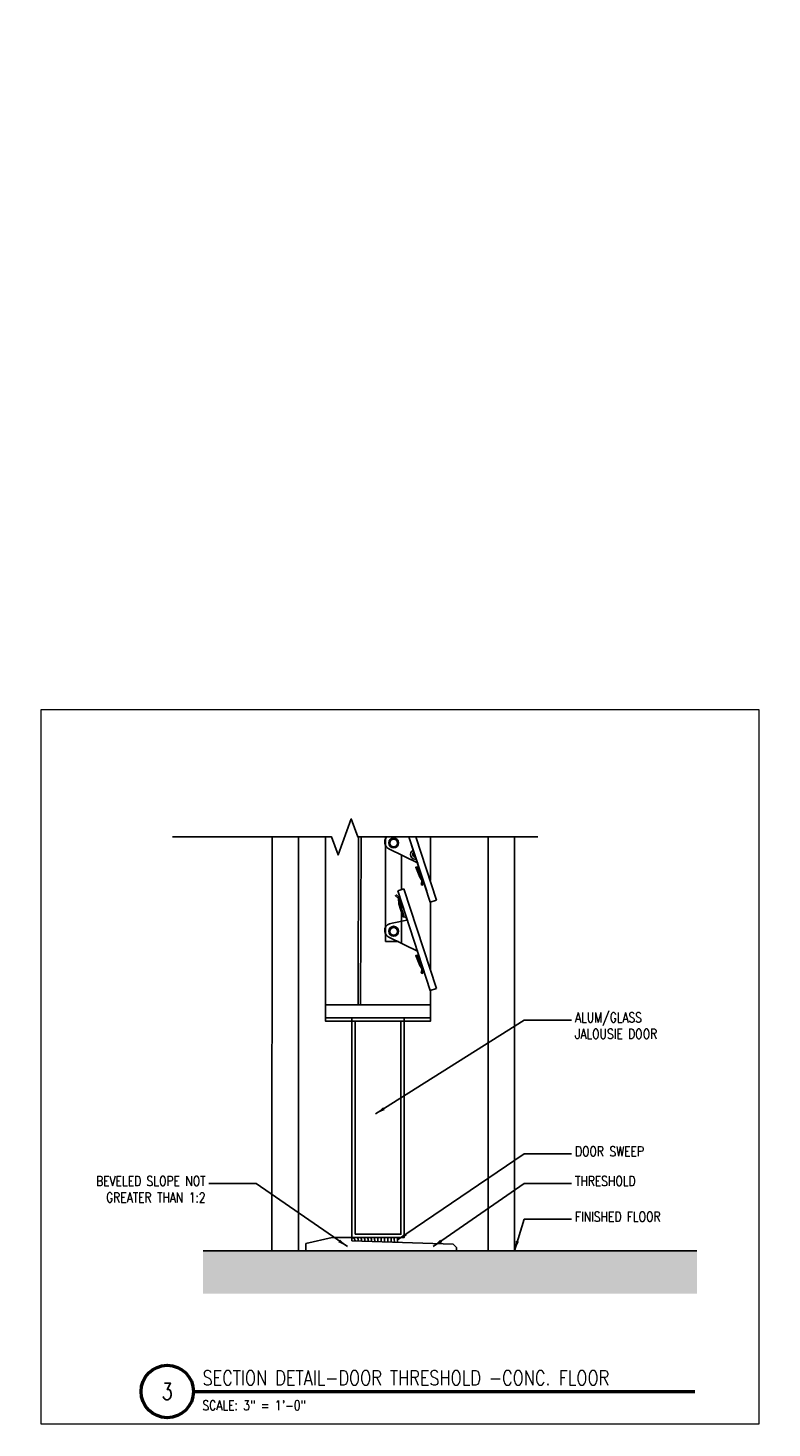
# Model space of a CAD drawing. Header units: inches. Extents: x -3803 to 34213, y -3756 to 4522.
# Tile 57 of 64: x 32592 to 32621, y 3537 to 3590. Entities that reach past the tile are written whole.
import ezdxf
from ezdxf.xclip import XClip

# ---------------------------------------------------------------- set-up
doc = ezdxf.new("R2010")
doc.units = ezdxf.units.IN
doc.header["$LTSCALE"] = 0.011
doc.header["$MEASUREMENT"] = 0
doc.header["$XCLIPFRAME"] = 0
doc.linetypes.add('DASHED2', pattern=[0.375, 0.25, -0.125])
doc.layers.get('0').update_dxf_attribs({"linetype": 'CONTINUOUS'})
for name, color, linetype in [('A-elev-5', 5, 'CONTINUOUS'), ('A-elev-8', 8, 'CONTINUOUS'), ('A-elev-9', 9, 'CONTINUOUS'), ('BLUE', 5, 'DASHED2'), ('Object', 7, 'CONTINUOUS')]:
    doc.layers.add(name, color=color, linetype=linetype)
for name, color, linetype, lineweight in [('A-STRC-IDEN-48', 144, 'CONTINUOUS', 50), ('DIM', 4, 'CONTINUOUS', 13), ('G-NOTE', 134, 'CONTINUOUS', 18), ('G-PEN0', 174, 'CONTINUOUS', 13), ('G-PEN2', 8, 'CONTINUOUS', 25)]:
    doc.layers.add(name, color=color, linetype=linetype, lineweight=lineweight)
doc.layers.add('MS_NONPLOT', color=7, linetype='CONTINUOUS', lineweight=0, plot=False)
doc.styles.add('ROM_SML_004', font='ROMANS.shx', dxfattribs={"width": 0.8, "height": 0.375})
doc.styles.add('ROMANS', font='romans.shx')
doc.styles.add('ROMANS_SML_012', font='ROMANS.shx', dxfattribs={"width": 0.8, "height": 1.125})
doc.dimstyles.new('DIM_004 Leader', dxfattribs={"dimscale": 4, "dimtxt": 0.09375, "dimasz": 0.09375, "dimexe": 0.125, "dimexo": 0.09375, "dimgap": 0.03125, "dimtad": 0, "dimjust": 2, "dimdec": 4, "dimrnd": 0.0625, "dimzin": 15, "dimdsep": 46, "dimlunit": 4, "dimtxsty": 'ROMANS', "dimcen": 0.0625, "dimdle": 0.09375, "dimclrd": 256, "dimclre": 256, "dimclrt": 256, "dimadec": 0, "dimazin": 0, "dimtfac": 1, "dimtdec": 4, "dimtix": 1, "dimtmove": 2, "dimatfit": 3, "dimfxl": 1, "dimtvp": 1.2, "dimfrac": 2, "dimtolj": 1, "dimtzin": 15, "dimarcsym": 0})

# ---------------------------------------------------------------- blocks, each defined once
blk = doc.blocks.new('jalousie door section')
at = {"layer": 'A-elev-8'}
for p, q in [((-2.213, -6), (-2.213, -73.125)), ((-0.758, -6.5), (-0.971, -72.625)), ((-0.662, -6.5), (-0.875, -72.625)), ((0.072, -7.847), (0.07, -70.205)), ((0.542, -64.9), (1.783, -68.702)), ((0.547, -64.943), (1.658, -68.281)), ((0.779, -64.822), (2.021, -68.624)), ((0.69, -66.912), (0.69, -68.225)), ((0.779, -68.196), (0.542, -68.273)), ((0.542, -68.273), (1.783, -72.076)), ((0.779, -68.196), (2.021, -71.998)), ((0.69, -68.729), (0.69, -70.291)), ((2.021, -68.624), (1.783, -68.702)), ((0.07, -70.205), (0.576, -70.205)), ((2.021, -71.998), (1.783, -72.076)), ((-2.213, -72.625), (1.787, -72.625)), ((1.787, -73.25), (1.787, -72.625)), ((-1.963, -81.507), (-2.963, -81.739)), ((-2.963, -82), (-2.963, -81.739)), ((-1.963, -81.507), (-1.213, -81.507)), ((-1.213, -81.452), (-1.213, -81.632)), ((2.662, -81.757), (-1.213, -81.632)), ((-2.963, -82), (-2.963, -81.75)), ((2.662, -81.757), (2.787, -81.882)), ((2.787, -82.007), (2.787, -81.882))]:
    blk.add_line(p, q, dxfattribs=at)
for points in [[(1.317, -67.218), (0.2, -66.672, -0.796581), (0.325, -66.138), (0.883, -66.026), (0.891, -65.981), (0.859, -65.913), (0.759, -65.893), (0.735, -65.88), (0.578, -65.398), (0.573, -65.189), (0.456, -65.089), (0.491, -65.055), (0.615, -65.162), (0.629, -65.404), (0.779, -65.863), (0.778, -65.881), (0.765, -65.893)], [(1.317, -70.592), (0.2, -70.046, -0.796581), (0.325, -69.512), (0.883, -69.399), (0.891, -69.355), (0.859, -69.287), (0.759, -69.267), (0.735, -69.254), (0.578, -68.772), (0.573, -68.563), (0.456, -68.463), (0.491, -68.428), (0.615, -68.536), (0.629, -68.778), (0.779, -69.237), (0.778, -69.254), (0.765, -69.267)]]:
    blk.add_lwpolyline(points, format="xyb", dxfattribs=at)
for points in [[(1.787, -65.304), (1.787, -67.886)], [(1.291, -67.36), (1.231, -67.374), (1.383, -67.756), (1.476, -67.891), (1.441, -68.026), (1.489, -68.055), (1.518, -67.896), (1.29, -67.36)], [(1.787, -68.701), (1.787, -71.283)], [(1.291, -70.734), (1.231, -70.748), (1.383, -71.129), (1.476, -71.264), (1.441, -71.399), (1.489, -71.428), (1.518, -71.27), (1.29, -70.733)], [(1.787, -72.074), (1.787, -72.625)], [(-1.963, -81.507), (-1.213, -81.507)]]:
    blk.add_lwpolyline(points, dxfattribs=at)
for points in [[(-2.213, -73.125), (1.787, -73.125), (1.787, -73.25), (-2.213, -73.25)], [(-1.213, -81.507), (0.787, -81.507), (0.787, -73.125), (-1.213, -73.125)], [(-1.088, -81.382), (0.662, -81.382), (0.662, -73.25), (-1.088, -73.25)]]:
    blk.add_lwpolyline(points, close=True, dxfattribs=at)
for centre, radius in [((0.385, -66.443), 0.189), ((0.388, -66.45), 0.147), ((0.385, -69.816), 0.189), ((0.388, -69.824), 0.147)]:
    blk.add_circle(centre, radius, dxfattribs=at)
for centre, radius, start, end in [((1.207, -66.891), 0.178, 111.7525, 286.5383), ((1.225, -66.88), 0.109, 124.3511, 273.9396), ((-1.213, -81.632), 0.125, 358.1524, 90), ((-1.213, -81.632), 0.25, 358.1524, 30), ((-1.213, -81.632), 0.375, 358.1524, 19.4712), ((-1.213, -81.632), 0.5, 358.1524, 14.4775), ((-1.213, -81.632), 0.625, 358.1524, 11.537), ((-1.213, -81.632), 0.75, 358.1524, 9.5941), ((-1.213, -81.632), 0.875, 358.1524, 8.2132), ((-1.213, -81.632), 1, 358.1524, 7.1808), ((-1.213, -81.632), 1.125, 358.1524, 6.3794), ((-1.213, -81.632), 1.25, 358.1524, 5.7392), ((-1.213, -81.632), 1.375, 358.1524, 5.2159), ((-1.213, -81.632), 1.5, 358.1524, 4.7802), ((-1.213, -81.632), 1.625, 358.1524, 4.4117), ((-1.213, -81.632), 1.75, 358.1524, 4.096)]:
    blk.add_arc(centre, radius, start, end, dxfattribs=at)
blk = doc.blocks.new('window on concrete')
at = {"layer": 'A-elev-8'}
for p, q in [((-0.059, 47.998), (-0.045, 47.998)), ((-4.053, 46.069), (-4.053, 45.426)), ((-2.384, 46.076), (-2.241, 1.646)), ((-2.288, 46.076), (-2.145, 1.505)), ((-1.792, 46.078), (-0.139, 46.078)), ((-1.64, 46.078), (-1.621, 6.978)), ((-0.139, 46.173), (-0.139, 5.045)), ((-3.897, 45.903), (-5.138, 42.101)), ((-3.659, 45.825), (-4.901, 42.023)), ((-3.897, 45.903), (-3.659, 45.825)), ((-1.721, 45.624), (-1.64, 45.624)), ((-3.808, 45.37), (-3.808, 44.661)), ((-4.053, 44.62), (-4.053, 41.913)), ((-3.808, 44.679), (-3.187, 44.679)), ((-3.187, 44.679), (-3.187, 2.924)), ((-3.897, 42.391), (-5.138, 38.588)), ((-3.659, 42.313), (-4.901, 38.511)), ((-3.664, 42.269), (-4.775, 38.931)), ((-3.897, 42.391), (-3.659, 42.313)), ((-5.138, 42.101), (-4.901, 42.023)), ((-3.808, 41.857), (-3.808, 41.148)), ((-4.055, 40.153), (-4.055, 38.509)), ((-3.897, 38.878), (-5.138, 35.076)), ((-5.138, 38.588), (-4.901, 38.511)), ((-3.659, 38.801), (-4.901, 34.998)), ((-3.897, 38.878), (-3.659, 38.801)), ((-4.053, 36.649), (-4.053, 35.004)), ((-3.897, 35.481), (-5.138, 31.679)), ((-3.659, 35.404), (-4.901, 31.601)), ((-3.897, 35.481), (-3.659, 35.404)), ((-5.138, 35.076), (-4.901, 34.998)), ((-4.053, 33.252), (-4.053, 31.607)), ((-3.897, 32.085), (-5.138, 28.282)), ((-3.897, 32.085), (-3.659, 32.007)), ((-5.138, 31.679), (-4.901, 31.601)), ((-3.659, 32.007), (-4.901, 28.205)), ((-4.053, 29.855), (-4.053, 28.211)), ((-3.897, 28.688), (-5.138, 24.886)), ((-3.659, 28.61), (-4.901, 24.808)), ((-3.897, 28.688), (-3.659, 28.61)), ((-5.138, 28.282), (-4.901, 28.205)), ((-4.053, 26.458), (-4.053, 24.814)), ((-3.897, 25.291), (-5.138, 21.489)), ((-3.659, 25.214), (-4.901, 21.411)), ((-3.897, 25.291), (-3.659, 25.214)), ((-5.138, 24.886), (-4.901, 24.808)), ((-4.053, 23.062), (-4.053, 21.417)), ((-3.897, 21.894), (-5.138, 18.092)), ((-5.138, 21.489), (-4.901, 21.411)), ((-3.659, 21.817), (-4.901, 18.014)), ((-3.897, 21.894), (-3.659, 21.817)), ((-4.053, 19.665), (-4.053, 18.02)), ((-3.897, 18.498), (-5.138, 14.695)), ((-3.659, 18.42), (-4.901, 14.618)), ((-3.897, 18.498), (-3.659, 18.42)), ((-5.138, 18.092), (-4.901, 18.014)), ((-4.053, 16.268), (-4.053, 14.624)), ((-3.897, 15.101), (-5.138, 11.298)), ((-3.659, 15.023), (-4.901, 11.221)), ((-3.897, 15.101), (-3.659, 15.023)), ((-5.138, 14.695), (-4.901, 14.618)), ((-4.053, 12.871), (-4.053, 11.227)), ((-3.897, 11.704), (-5.138, 7.902)), ((-5.138, 11.298), (-4.901, 11.221)), ((-3.659, 11.627), (-4.901, 7.824)), ((-3.897, 11.704), (-3.659, 11.627)), ((-4.053, 10.421), (-4.053, 7.83)), ((-3.644, 8.92), (-3.399, 8.636)), ((-3.595, 8.959), (-3.353, 8.679)), ((-3.897, 8.307), (-5.138, 4.505)), ((-3.659, 8.23), (-4.901, 4.427)), ((-3.664, 8.186), (-4.775, 4.848)), ((-3.897, 8.307), (-3.659, 8.23)), ((-5.138, 7.902), (-4.901, 7.824)), ((-5.138, 7.902), (-4.901, 7.824)), ((-3.808, 7.774), (-3.808, 7.065)), ((-3.808, 6.217), (-3.808, 4.905)), ((-3.897, 4.934), (-5.138, 1.131)), ((-3.659, 4.856), (-4.901, 1.054)), ((-3.897, 4.934), (-3.659, 4.856)), ((-1.621, 5.082), (-1.621, 3.482)), ((-5.138, 4.505), (-4.901, 4.427)), ((-3.808, 4.401), (-3.808, 2.838)), ((-0.139, 4.39), (-0.139, 1.509)), ((-4.053, 3.651), (-4.053, 1.646)), ((-3.192, 2.909), (-3.699, 2.909)), ((-5.138, 1.131), (-4.901, 1.054)), ((-4.758, 1.49), (-4.331, 1.49)), ((-4.732, 1.57), (-4.732, 1.49)), ((-4.331, 0), (-4.331, 1.509)), ((-0.046, 0.002), (-0.045, 0.002))]:
    blk.add_line(p, q, dxfattribs=at)
for points in [[(-1.64, 45.624), (-1.721, 45.624), (-1.721, 46.079), (-4.985, 46.065), (-4.986, 47.749)], [(-4.857, 46.065), (-4.857, 42.963)], [(-1.64, 46.078), (-1.64, 45.624)], [(-4.409, 43.365), (-4.349, 43.35), (-4.5, 42.969), (-4.593, 42.834), (-4.559, 42.699), (-4.606, 42.67), (-4.635, 42.829), (-4.407, 43.365)], [(-4.857, 42.157), (-4.857, 39.451)], [(-4.409, 39.852), (-4.349, 39.838), (-4.5, 39.457), (-4.593, 39.322), (-4.559, 39.187), (-4.606, 39.158), (-4.635, 39.316), (-4.407, 39.853)], [(-4.859, 38.638), (-4.859, 36.046)], [(-4.409, 36.34), (-4.349, 36.326), (-4.5, 35.944), (-4.593, 35.81), (-4.559, 35.675), (-4.606, 35.645), (-4.635, 35.804), (-4.407, 36.34)], [(-4.857, 35.134), (-4.857, 32.541)], [(-4.409, 32.943), (-4.349, 32.929), (-4.5, 32.548), (-4.593, 32.413), (-4.559, 32.278), (-4.606, 32.249), (-4.635, 32.407), (-4.407, 32.944)], [(-4.857, 31.737), (-4.857, 29.145)], [(-4.409, 29.546), (-4.349, 29.532), (-4.5, 29.151), (-4.593, 29.016), (-4.559, 28.881), (-4.606, 28.852), (-4.635, 29.011), (-4.407, 29.547)], [(-4.857, 28.34), (-4.857, 25.748)], [(-4.409, 26.15), (-4.349, 26.135), (-4.5, 25.754), (-4.593, 25.619), (-4.559, 25.484), (-4.606, 25.455), (-4.635, 25.614), (-4.407, 26.15)], [(-4.857, 24.943), (-4.857, 22.351)], [(-4.409, 22.753), (-4.349, 22.739), (-4.5, 22.357), (-4.593, 22.222), (-4.559, 22.087), (-4.606, 22.058), (-4.635, 22.217), (-4.407, 22.753)], [(-4.857, 21.546), (-4.857, 18.954)], [(-4.409, 19.356), (-4.349, 19.342), (-4.5, 18.961), (-4.593, 18.826), (-4.559, 18.691), (-4.606, 18.662), (-4.635, 18.82), (-4.407, 19.356)], [(-4.857, 18.15), (-4.857, 15.558)], [(-4.409, 15.959), (-4.349, 15.945), (-4.5, 15.564), (-4.593, 15.429), (-4.559, 15.294), (-4.606, 15.265), (-4.635, 15.423), (-4.407, 15.96)], [(-4.857, 14.753), (-4.857, 12.161)], [(-4.409, 12.563), (-4.349, 12.548), (-4.5, 12.167), (-4.593, 12.032), (-4.559, 11.897), (-4.606, 11.868), (-4.635, 12.027), (-4.407, 12.563)], [(-4.857, 11.356), (-4.857, 8.764)], [(-4.409, 9.166), (-4.349, 9.152), (-4.5, 8.77), (-4.593, 8.635), (-4.559, 8.5), (-4.606, 8.471), (-4.635, 8.63), (-4.407, 9.166)], [(-2.154, 8.308), (-1.975, 8.297), (-1.997, 8.051), (-1.899, 7.967), (-1.776, 6.735), (-1.519, 6.428), (-1.514, 5.554), (-1.824, 5.254), (-1.895, 4.045), (-1.97, 3.921), (-1.987, 3.678), (-2.156, 3.687)], [(-4.857, 7.959), (-4.857, 5.367)], [(-2.77, 7.1), (-2.309, 6.755)], [(-3.172, 6.843), (-2.666, 6.394)], [(-4.409, 5.769), (-4.349, 5.755), (-4.5, 5.374), (-4.593, 5.239), (-4.559, 5.104), (-4.606, 5.074), (-4.635, 5.233), (-4.407, 5.769)], [(-1.442, 5.153), (-0.105, 4.371), (0.152, 4.024), (0.32, 3.99), (0.69, 3.99), (0.723, 4.136), (0.6, 4.538), (0.175, 4.762), (-0.978, 5.802)], [(-4.857, 4.562), (-4.857, 1.994)], [(-2.144, 1.509), (-2.144, 3.578), (-1.695, 3.578), (-1.695, 3.712), (-1.619, 3.712), (-1.619, 3.482), (-2.041, 3.482), (-2.043, 1.509)], [(-4.409, 2.395), (-4.349, 2.381), (-4.5, 2), (-4.593, 1.865), (-4.559, 1.73), (-4.606, 1.701), (-4.635, 1.86), (-4.407, 2.396)], [(-4.331, 1.509), (-4.331, 1.576), (-4.483, 1.576), (-4.483, 1.646), (-2.241, 1.646)], [(-2.205, 1.505), (-2.205, 1.509), (-3.825, 1.509), (-3.825, 1.509)]]:
    blk.add_lwpolyline(points, dxfattribs=at)
for points in [[(-4.435, 43.506), (-3.318, 44.053, 0.796581), (-3.442, 44.587), (-4.001, 44.699), (-4.009, 44.744), (-3.977, 44.812), (-3.876, 44.832), (-3.853, 44.844), (-3.696, 45.327), (-3.691, 45.536), (-3.574, 45.636), (-3.609, 45.67), (-3.732, 45.563), (-3.746, 45.321), (-3.897, 44.861), (-3.895, 44.844), (-3.883, 44.831)], [(-4.435, 39.994), (-3.318, 40.54, 0.796581), (-3.442, 41.075), (-4.001, 41.187), (-4.009, 41.231), (-3.977, 41.299), (-3.876, 41.32), (-3.853, 41.332), (-3.696, 41.814), (-3.691, 42.023), (-3.574, 42.123), (-3.609, 42.158), (-3.732, 42.05), (-3.746, 41.808), (-3.897, 41.349), (-3.895, 41.332), (-3.883, 41.319)], [(-4.435, 36.482), (-3.318, 37.028, 0.796581), (-3.442, 37.562), (-4.001, 37.675), (-4.009, 37.719), (-3.977, 37.787), (-3.876, 37.807), (-3.853, 37.82), (-3.696, 38.302), (-3.691, 38.511), (-3.574, 38.611), (-3.609, 38.646), (-3.732, 38.538), (-3.746, 38.296), (-3.897, 37.837), (-3.895, 37.819), (-3.883, 37.807)], [(-4.435, 33.085), (-3.318, 33.631, 0.796581), (-3.442, 34.165), (-4.001, 34.278), (-4.009, 34.322), (-3.977, 34.39), (-3.876, 34.41), (-3.853, 34.423), (-3.696, 34.905), (-3.691, 35.114), (-3.574, 35.214), (-3.609, 35.249), (-3.732, 35.141), (-3.746, 34.899), (-3.897, 34.44), (-3.895, 34.423), (-3.883, 34.41)], [(-4.435, 29.688), (-3.318, 30.235, 0.796581), (-3.442, 30.769), (-4.001, 30.881), (-4.009, 30.925), (-3.977, 30.994), (-3.876, 31.014), (-3.853, 31.026), (-3.696, 31.509), (-3.691, 31.718), (-3.574, 31.817), (-3.609, 31.852), (-3.732, 31.744), (-3.746, 31.502), (-3.897, 31.043), (-3.895, 31.026), (-3.883, 31.013)], [(-4.435, 26.292), (-3.318, 26.838, 0.796581), (-3.442, 27.372), (-4.001, 27.484), (-4.009, 27.529), (-3.977, 27.597), (-3.876, 27.617), (-3.853, 27.629), (-3.696, 28.112), (-3.691, 28.321), (-3.574, 28.421), (-3.609, 28.455), (-3.732, 28.348), (-3.746, 28.106), (-3.897, 27.647), (-3.895, 27.629), (-3.883, 27.616)], [(-4.435, 22.895), (-3.318, 23.441, 0.796581), (-3.442, 23.975), (-4.001, 24.088), (-4.009, 24.132), (-3.977, 24.2), (-3.876, 24.22), (-3.853, 24.233), (-3.696, 24.715), (-3.691, 24.924), (-3.574, 25.024), (-3.609, 25.059), (-3.732, 24.951), (-3.746, 24.709), (-3.897, 24.25), (-3.895, 24.232), (-3.883, 24.22)], [(-4.009, 24.133), (-3.989, 24.046), (-3.419, 23.937, -0.804516), (-3.404, 23.385), (-4.45, 22.864), (-4.009, 24.133)], [(-4.435, 19.498), (-3.318, 20.044, 0.796581), (-3.442, 20.578), (-4.001, 20.691), (-4.009, 20.735), (-3.977, 20.803), (-3.876, 20.823), (-3.853, 20.836), (-3.696, 21.318), (-3.691, 21.527), (-3.574, 21.627), (-3.609, 21.662), (-3.732, 21.554), (-3.746, 21.312), (-3.897, 20.853), (-3.895, 20.836), (-3.883, 20.823)], [(-4.435, 16.101), (-3.318, 16.647, 0.796581), (-3.442, 17.182), (-4.001, 17.294), (-4.009, 17.338), (-3.977, 17.407), (-3.876, 17.427), (-3.853, 17.439), (-3.696, 17.922), (-3.691, 18.131), (-3.574, 18.23), (-3.609, 18.265), (-3.732, 18.157), (-3.746, 17.915), (-3.897, 17.456), (-3.895, 17.439), (-3.883, 17.426)], [(-4.435, 12.704), (-3.318, 13.251, 0.796581), (-3.442, 13.785), (-4.001, 13.897), (-4.009, 13.942), (-3.977, 14.01), (-3.876, 14.03), (-3.853, 14.042), (-3.696, 14.525), (-3.691, 14.734), (-3.574, 14.834), (-3.609, 14.868), (-3.732, 14.761), (-3.746, 14.518), (-3.897, 14.059), (-3.895, 14.042), (-3.883, 14.029)], [(-4.435, 9.308), (-3.318, 9.854, 0.796581), (-3.442, 10.388), (-4.001, 10.501), (-4.009, 10.545), (-3.977, 10.613), (-3.876, 10.633), (-3.853, 10.646), (-3.696, 11.128), (-3.691, 11.337), (-3.574, 11.437), (-3.609, 11.472), (-3.732, 11.364), (-3.746, 11.122), (-3.897, 10.663), (-3.895, 10.645), (-3.883, 10.633)], [(-4.435, 5.911), (-3.318, 6.457, 0.796581), (-3.442, 6.991), (-4.001, 7.104), (-4.009, 7.148), (-3.977, 7.216), (-3.876, 7.236), (-3.853, 7.249), (-3.696, 7.731), (-3.691, 7.94), (-3.574, 8.04), (-3.609, 8.075), (-3.732, 7.967), (-3.746, 7.725), (-3.897, 7.266), (-3.895, 7.248), (-3.883, 7.236)], [(-3.187, 8.459), (-2.763, 7.098, -0.767087), (-3.18, 6.835)], [(-4.435, 2.537), (-3.318, 3.084, 0.796581), (-3.442, 3.618), (-4.001, 3.73), (-4.009, 3.774), (-3.977, 3.843), (-3.876, 3.863), (-3.853, 3.875), (-3.696, 4.358), (-3.691, 4.567), (-3.574, 4.666), (-3.609, 4.701), (-3.732, 4.594), (-3.746, 4.351), (-3.897, 3.892), (-3.895, 3.875), (-3.883, 3.862)]]:
    blk.add_lwpolyline(points, format="xyb", dxfattribs=at)
for centre, radius in [((-3.503, 44.282), 0.189), ((-3.505, 44.274), 0.147), ((-3.503, 40.77), 0.189), ((-3.505, 40.762), 0.147), ((-3.503, 37.258), 0.189), ((-3.505, 37.25), 0.147), ((-3.503, 33.861), 0.189), ((-3.505, 33.853), 0.147), ((-3.503, 30.464), 0.189), ((-3.505, 30.456), 0.147), ((-3.503, 27.067), 0.189), ((-3.505, 27.06), 0.147), ((-3.503, 23.671), 0.189), ((-3.505, 23.663), 0.147), ((-3.503, 20.274), 0.189), ((-3.505, 20.266), 0.147), ((-3.503, 16.877), 0.189), ((-3.505, 16.869), 0.147), ((-3.503, 13.48), 0.189), ((-3.505, 13.472), 0.147), ((-3.503, 10.083), 0.189), ((-3.505, 10.076), 0.147), ((-3.503, 8.794), 0.189), ((-3.036, 7.046), 0.107), ((-3.503, 6.687), 0.189), ((-3.505, 6.679), 0.147), ((-1.892, 5.996), 0.233), ((-1.88, 5.984), 0.14), ((0.271, 4.345), 0.251), ((0.271, 4.345), 0.167), ((-3.503, 3.313), 0.189), ((-3.505, 3.305), 0.147)]:
    blk.add_circle(centre, radius, dxfattribs=at)
for centre, radius, start, end in [((-4.325, 43.834), 0.178, 253.4617, 68.2475), ((-4.343, 43.845), 0.109, 266.0604, 55.6489), ((-4.325, 40.321), 0.178, 253.4617, 68.2475), ((-4.343, 40.332), 0.109, 266.0604, 55.6489), ((-4.325, 36.835), 0.178, 253.4617, 68.2475), ((-4.343, 36.846), 0.109, 266.0604, 55.6489), ((-4.325, 33.439), 0.178, 253.4617, 68.2475), ((-4.343, 33.45), 0.109, 266.0604, 55.6489), ((-4.325, 30.042), 0.178, 253.4617, 68.2475), ((-4.343, 30.053), 0.109, 266.0604, 55.6489), ((-4.325, 26.645), 0.178, 253.4617, 68.2475), ((-4.343, 26.656), 0.109, 266.0604, 55.6489), ((-4.325, 23.248), 0.178, 253.4617, 68.2475), ((-4.343, 23.259), 0.109, 266.0604, 55.6489), ((-4.325, 19.851), 0.178, 253.4617, 68.2475), ((-4.343, 19.863), 0.109, 266.0604, 55.6489), ((-4.325, 16.455), 0.178, 253.4617, 68.2475), ((-4.343, 16.466), 0.109, 266.0604, 55.6489), ((-4.325, 13.058), 0.178, 253.4617, 68.2475), ((-4.343, 13.069), 0.109, 266.0604, 55.6489), ((-4.325, 9.661), 0.178, 253.4617, 68.2475), ((-4.343, 9.672), 0.109, 266.0604, 55.6489), ((-3.044, 7.037), 0.168, 211.5507, 148.4493), ((-1.866, 5.959), 0.911, 114.3028, 245.6972), ((-1.866, 5.959), 0.911, 271.8707, 85.1759), ((-4.325, 6.238), 0.178, 253.4617, 68.2475), ((-4.343, 6.249), 0.109, 266.0604, 55.6489)]:
    blk.add_arc(centre, radius, start, end, dxfattribs=at)
at = {"layer": 'DIM', "ltscale": 10}
blk.add_line((-4.906, 47.752), (-4.906, 48.003), dxfattribs=at)
at = {"layer": 'DIM', "ltscale": 10, "flags": 128}
blk.add_lwpolyline([(-0.647, 47.752), (-0.125, 47.752), (-0.139, 46.173), (-4.905, 46.173), (-4.906, 47.752), (-4.397, 47.752)], dxfattribs=at)
blk.add_lwpolyline([(-0.139, 0.002), (-4.262, 0), (-4.262, 1.509), (-0.139, 1.509)], close=True, dxfattribs=at)
blk = doc.blocks.new('scheme 04')
at = {"layer": 'G-PEN0', "true_color": 0xc7c8ca}
blk.add_hatch(color=9, dxfattribs=at).paths.add_polyline_path([(-413.188, -60), (-413.188, -65.994), (-364.496, -65.994), (-364.496, -60)])
at = {"layer": 'G-PEN0'}
h = blk.add_hatch(dxfattribs=at)
h.set_pattern_fill('AR-CONC', color=256, scale=0.75, style=0)
h.set_pattern_definition([(50, (-30017.301, -3836.3353), (5.3794514, -0.470641), [0.5625, -6.1875]), (355, (-30017.301, -3836.3353), (-1.040635, 5.641441), [0.45, -4.95]), (100.451444, (-30016.853, -3836.3745), (4.33881635, 5.1707999), [0.4780514, -5.2585658]), (46.1842, (-30017.301, -3834.835), (8.00431, -1.2413946), [0.84375, -9.28125]), (96.635635, (-30016.634, -3834.939), (7.0099646, 7.3058895), [0.7170776, -7.8878532]), (351.184164, (-30017.301, -3834.835), (7.0099646, 7.3058895), [0.675, -7.425]), (21, (-30016.551, -3835.2103), (4.4768029, -3.0196417), [0.5625, -6.1875]), (326, (-30016.551, -3835.2103), (1.824865, 5.4386253), [0.45, -4.95]), (71.451445, (-30016.178, -3835.462), (6.3016678, 2.41898365), [0.4780514, -5.2585658]), (37.5, (-30017.3011, -3836.3353), (0.09119891, 2.4967039), [0, -4.89, 0, -5.025, 0, -4.96875]), (7.5, (-30017.3011, -3836.3353), (1.97302153, 2.95808784), [0, -2.865, 0, -4.7775, 0, -1.89375]), (327.5, (-30018.9736, -3836.3353), (4.00366827, -0.16916154), [0, -1.875, 0, -5.85, 0, -7.7625]), (317.5, (-30019.7236, -3836.3353), (4.37389627, 0.75078737), [0, -2.4375, 0, -3.885, 0, -5.5125])])
h.paths.add_polyline_path([(-137.542, -150.265), (-131.541, -150.265), (-131.542, -190), (-137.542, -190)])
h.paths.add_polyline_path([(-137.47, -90), (-131.433, -90), (-131.541, -101.994), (-137.541, -101.998)])
at = {"layer": 'A-elev-5', "ltscale": 10}
blk.add_line((-364.496, -60), (-413.188, -60), dxfattribs=at)
at = {"layer": 'A-elev-9'}
for p, q in [((-382.732, 22.5), (-382.732, -60)), ((-391.976, 22.25), (-391.99, -60)), ((-390.98, 22), (-390.98, -60)), ((-383.732, 22.25), (-383.732, -60))]:
    blk.add_line(p, q, dxfattribs=at)
at = {"layer": 'BLUE', "color": 5, "ltscale": 10}
blk.add_line((-384.515, -60), (-413.188, -60), dxfattribs=at)
at = {"layer": 'DIM', "color": 4, "ltscale": 10}
blk.add_line((-393.515, -60), (-400.019, -60), dxfattribs=at)
at = {"layer": 'G-PEN2'}
for p, q in [((-131.541, -101.994), (-131.541, -149.997)), ((-146.166, -149.749), (-146.165, -102.62))]:
    blk.add_line(p, q, dxfattribs=at)
for name, p in [('jalousie door section', (-387.731, 22.007)), ('window on concrete', (-139.415, -149.997))]:
    blk.add_blockref(name, p)
blk = doc.blocks.new('K')
ref = blk.add_blockref('scheme 04', (32746.991, 3642.441))
XClip(ref).set_block_clipping_path([(-149.4452850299, -156.3672988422), (-127.4154020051, -139.1854295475)])
blk = doc.blocks.new('C')
at = {"layer": 'Object', "linetype": 'Continuous'}
blk.add_lwpolyline([(18.958, 22.408), (12.087, 22.408), (11.837, 23.095), (11.337, 21.721), (11.087, 22.408), (5.019, 22.408)], dxfattribs=at)
ref = blk.add_blockref('scheme 04', (400.803, 66.617))
XClip(ref).set_block_clipping_path([(-394.6189101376, -61.6445663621), (-375.7661047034, -44.2030273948)])
at = {"layer": 'G-NOTE', "char_height": 0.375, "style": 'ROM_SML_004'}
for s, heights, insert, attachment_point in [('\\A1;ALUM/GLASS\\PJALOUSIE DOOR', [3.842], (20.379, 15.704), 1), ('\\A1;DOOR SWEEP', [0], (20.379, 10.594), 1), ('\\A1;BEVELED SLOPE NOT GREATER THAN 1:2', [0], (6.276, 9.461), 3), ('\\A1;THRESHOLD', [0], (20.379, 9.461), 1), ('\\A1;FINISHED FLOOR', [0], (20.379, 8.1), 1)]:
    blk.add_mtext_dynamic_manual_height_columns(s, width=5.89153, gutter_width=1.875, heights=heights, dxfattribs=dict(at, insert=insert, attachment_point=attachment_point))
at = {"layer": 'G-NOTE'}
for points in [[(12.769, 11.836), (18.443, 15.42), (20.246, 15.42)], [(13.609, 7.026), (18.443, 10.31), (20.246, 10.31)], [(11.69, 6.776), (8.212, 9.177), (6.409, 9.177)], [(14.965, 6.776), (18.443, 9.177), (20.246, 9.177)], [(18.071, 6.617), (18.443, 7.816), (20.246, 7.816)]]:
    blk.add_leader(points, dimstyle='DIM_004 Leader', override={"dimgap": 0.03125, "dimtad": 0}, dxfattribs=at)

msp = doc.modelspace()

# ---------------------------------------------------------------- linework, layer by layer
at = {"layer": 'A-STRC-IDEN-48'}
msp.add_line((32598.4945409, 3538.3916827), (32617.6322871, 3538.3916827), dxfattribs=at)
msp.add_circle((32597.4945409, 3538.3916827), 1, dxfattribs=at)
at = {"layer": 'MS_NONPLOT'}
msp.add_lwpolyline([(32592.6801153, 3564.4138145), (32620.0801153, 3564.4138145), (32620.0801153, 3537.1480665), (32592.6801153, 3537.1480665)], close=True, dxfattribs=at)

# ---------------------------------------------------------------- block references
for name, p in [('C', (32592.6801153, 3537.1480665)), ('K', (0, 0))]:
    msp.add_blockref(name, p)

# ---------------------------------------------------------------- texts
at = {"layer": 'A-STRC-IDEN-48', "insert": (32598.8414016, 3538.9097285), "char_height": 0.375, "width": 18.790885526, "attachment_point": 4, "line_spacing_factor": 0.903611, "style": 'ROMANS_SML_012'}
msp.add_mtext('\\A1;{\\H1.5x;SECTION DETAIL-DOOR THRESHOLD -CONC. FLOOR}', dxfattribs=at)
at = {"layer": 'G-NOTE', "line_spacing_factor": 0.903611, "style": 'ROMANS_SML_012'}
for s, insert, char_height, attachment_point in [('\\A1;3', (32597.4945409, 3538.3916827), 0.625, 5), ('\\A1;SCALE: 3" = 1\'-0"', (32598.8414016, 3537.8646134), 0.375, 4)]:
    msp.add_mtext(s, dxfattribs=dict(at, insert=insert, char_height=char_height, attachment_point=attachment_point))

doc.saveas('drawing.dxf')
